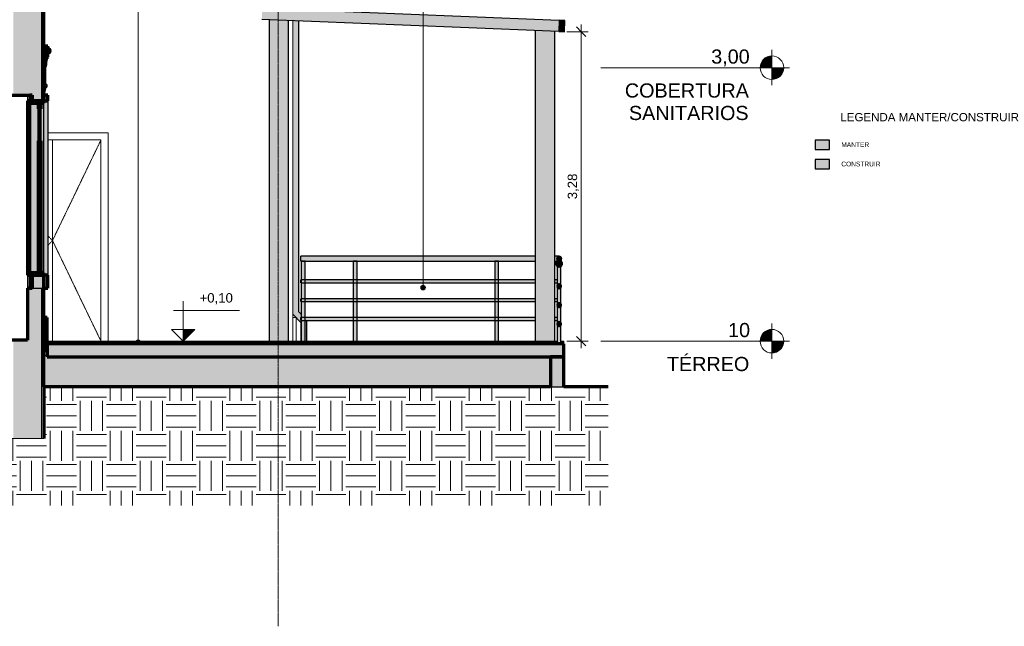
# Model space of a CAD drawing. Header units: millimetres. Extents: x -21497 to 35032, y -1993 to 8822.
# Tile 24 of 25: x 24587 to 35032, y -1993 to 4439. Entities that reach past the tile are written whole.
import ezdxf

# ---------------------------------------------------------------- set-up
doc = ezdxf.new("R2010")
doc.units = ezdxf.units.MM
doc.linetypes.add('_Tracejado pequeno', pattern=[2.25, 1.5, -0.75])
doc.linetypes.add('_Traço - ponto', pattern=[16, 12, -2, 0, -2])
for name, color, linetype, lineweight in [('A-ANNO-DIMS', 211, 'Continuous', 9), ('A-ANNO-DIMS-50', 211, 'Continuous', 9), ('A-DETL', 90, 'Continuous', 25), ('A-DETL-GENF', 92, 'Continuous', 25), ('A-DOOR', 31, 'Continuous', 18), ('A-DOOR-FRAM', 31, 'Continuous', 18), ('A-DOOR-HDLN', 31, '_Tracejado pequeno', 18), ('A-FLOR', 192, 'Continuous', 18), ('A-FLOR-HRAL', 11, 'Continuous', 25), ('A-FLOR-LEVL', 51, 'Continuous', 9), ('A-FLOR-PATT', 8, 'Continuous', 25), ('A-GENM', 13, 'Continuous', 18), ('A-GLAZ', 151, 'Continuous', 18), ('A-GLAZ-CWMG', 51, 'Continuous', 18), ('A-WALL', 113, 'Continuous', 18), ('A-WALL-PATT', 111, 'Continuous', 70), ('G-ANNO-DIMS', 111, 'Continuous', 9), ('G-ANNO-TEXT', 231, 'Continuous', 9), ('S-COLS', 52, 'Continuous', 25), ('S-GRID', 1, 'Continuous', 9)]:
    doc.layers.add(name, color=color, linetype=linetype, lineweight=lineweight)
doc.styles.add('Arial', font='arial.ttf', dxfattribs={"height": 150})
doc.styles.add('Arial_3', font='arial.ttf', dxfattribs={"height": 100})
doc.styles.add('Arial_4', font='arial.ttf', dxfattribs={"height": 50})
doc.styles.add('Arial_B', font='txt', dxfattribs={"height": 87.5})
doc.dimstyles.new('Diagonal_-_2_0mm_Arial', dxfattribs={"dimscale": 304.8, "dimtxt": 102.02594, "dimasz": 0.328084, "dimexe": 0.246063, "dimexo": 0.0625, "dimgap": 0.024606, "dimtad": 1, "dimlfac": 0.001, "dimrnd": 0.01, "dimzin": 0, "dimdsep": 46, "dimtxsty": 'Arial_3', "dimblk1": 'OBLIQUE', "dimblk2": 'OBLIQUE', "dimsah": 1, "dimcen": 0.09, "dimdle": 0.246063, "dimadec": 0, "dimazin": 0, "dimtfac": 1, "dimtdec": 4, "dimtix": 1, "dimtmove": 0, "dimatfit": 3, "dimfxl": 0.492126, "dimfxlon": 1, "dimtvp": 1, "dimtolj": 1, "dimtzin": 0, "dimarcsym": 2})
pattern_1 = [(0, (18521.33, 3294.04), (317.5, 317.5), [317.5, -317.5]), (0, (18521.33, 3413.1), (317.5, 317.5), [317.5, -317.5]), (0, (18521.33, 3532.16), (317.5, 317.5), [317.5, -317.5]), (90, (18561.02, 3571.85), (-317.5, 317.5), [317.5, -317.5]), (90, (18680.08, 3571.85), (-317.5, 317.5), [317.5, -317.5]), (90, (18799.14, 3571.85), (-317.5, 317.5), [317.5, -317.5])]

# ---------------------------------------------------------------- blocks, each defined once
blk = doc.blocks.new('Double_Flush_-_Unequal_2422 - 1_54-4025860-CORTE F - MANTER _ CONSTRUIR')
at = {"layer": 'A-DOOR'}
for p, q in [((-3067, 3164), (-3067, 1030)), ((-3067, 1030), (-3067, 3164))]:
    blk.add_line(p, q, dxfattribs=at)
at = {"layer": 'A-DOOR-FRAM'}
for p, q in [((-2477, 3240), (-3118, 3240)), ((-2477, 1030), (-2477, 3240)), ((-3118, 3164), (-2553, 3164)), ((-2553, 3164), (-2553, 1030))]:
    blk.add_line(p, q, dxfattribs=at)
at = {"layer": 'A-DOOR-HDLN'}
for p, q in [((-2553, 3164), (-3067, 2097)), ((-3118, 2150), (-3067, 2097)), ((-3118, 2043), (-3067, 2097)), ((-3067, 2097), (-2553, 1030))]:
    blk.add_line(p, q, dxfattribs=at)
blk = doc.blocks.new('Window_CV - Window_CV - JN1 - 1 divisão-4329173-CORTE F - MANTER _ CONSTRUIR')
at = {"layer": 'A-GLAZ', "lineweight": 25}
for color, points in [(173, [(-3333, 1730), (-3308, 1730), (-3308, 3580), (-3333, 3580), (-3333, 2527)]), (254, [(-3158, 1730), (-3118, 1730), (-3118, 3580), (-3158, 3580), (-3158, 1755)]), (173, [(-3208, 3154), (-3203, 3154), (-3203, 3495), (-3208, 3495)]), (173, [(-3188, 1755), (-3188, 3094), (-3218, 3094), (-3218, 1755)])]:
    blk.add_hatch(color=color, dxfattribs=at).paths.add_polyline_path(points, flags=0)
h = blk.add_hatch(color=173, dxfattribs=at)
h.paths.add_polyline_path([(-3308, 1594), (-3283, 1594), (-3283, 1730), (-3308, 1730)], flags=0)
h.paths.add_polyline_path([(-3283, 3580), (-3283, 3640), (-3308, 3640), (-3308, 3580)], flags=0)
h = blk.add_hatch(color=173, dxfattribs=at)
h.paths.add_polyline_path([(-3308, 1730), (-3158, 1730), (-3158, 1755), (-3308, 1755)], flags=0)
h.paths.add_polyline_path([(-3158, 3555), (-3158, 3580), (-3308, 3580), (-3308, 3555)], flags=0)
h = blk.add_hatch(color=254, dxfattribs=at)
h.paths.add_polyline_path([(-3308, 1755), (-3218, 1755), (-3218, 3555), (-3308, 3555), (-3308, 1815)], flags=0)
h.paths.add_polyline_path([(-3158, 1755), (-3158, 3555), (-3188, 3555), (-3188, 1755)], flags=0)
h = blk.add_hatch(color=173, dxfattribs=at)
h.paths.add_polyline_path([(-3188, 3094), (-3188, 3154), (-3218, 3154), (-3218, 3094)], flags=0)
h.paths.add_polyline_path([(-3188, 3495), (-3188, 3555), (-3218, 3555), (-3218, 3495)], flags=0)
h = blk.add_hatch(color=173, dxfattribs=at)
h.paths.add_polyline_path([(-3118, 1594), (-3118, 1730), (-3158, 1730), (-3158, 1594)], flags=0)
h.paths.add_polyline_path([(-3118, 3580), (-3118, 3640), (-3158, 3640), (-3158, 3580)], flags=0)
h = blk.add_hatch(color=254, dxfattribs=at)
h.paths.add_polyline_path([(-3208, 3154), (-3208, 3495), (-3218, 3495), (-3218, 3154)], flags=0)
h.paths.add_polyline_path([(-3188, 3154), (-3188, 3495), (-3203, 3495), (-3203, 3154)], flags=0)
at = {"layer": 'A-GLAZ', "color": 7, "lineweight": 70}
for p, q in [((-3333, 3580), (-3333, 1730)), ((-3308, 3580), (-3333, 3580)), ((-3308, 3640), (-3308, 3580)), ((-3283, 3640), (-3308, 3640)), ((-3308, 3580), (-3283, 3580)), ((-3308, 3580), (-3308, 3555)), ((-3158, 3580), (-3308, 3580)), ((-3308, 1730), (-3308, 3580)), ((-3308, 3555), (-3158, 3555)), ((-3283, 3580), (-3283, 3640)), ((-3218, 3555), (-3218, 3495)), ((-3188, 3555), (-3218, 3555)), ((-3188, 3495), (-3188, 3555)), ((-3118, 3640), (-3158, 3640)), ((-3158, 3640), (-3158, 3580)), ((-3158, 3555), (-3158, 3580)), ((-3158, 3580), (-3118, 3580)), ((-3118, 3580), (-3118, 3640)), ((-3218, 3495), (-3188, 3495)), ((-3208, 3495), (-3208, 3154)), ((-3203, 3495), (-3208, 3495)), ((-3203, 3154), (-3203, 3495)), ((-3218, 3154), (-3218, 3094)), ((-3188, 3154), (-3218, 3154)), ((-3208, 3154), (-3203, 3154)), ((-3188, 3094), (-3188, 3154)), ((-3218, 3094), (-3188, 3094)), ((-3218, 3094), (-3218, 1755)), ((-3188, 3094), (-3218, 3094)), ((-3188, 1755), (-3188, 3094)), ((-3333, 1730), (-3308, 1730)), ((-3308, 1755), (-3308, 1730)), ((-3158, 1755), (-3308, 1755)), ((-3308, 1730), (-3308, 1594)), ((-3283, 1730), (-3308, 1730)), ((-3308, 1730), (-3158, 1730)), ((-3283, 1594), (-3283, 1730)), ((-3218, 1755), (-3188, 1755)), ((-3158, 1730), (-3158, 1755)), ((-3118, 1730), (-3158, 1730)), ((-3158, 1730), (-3158, 1594)), ((-3118, 1594), (-3118, 1730)), ((-3308, 1594), (-3283, 1594)), ((-3158, 1594), (-3118, 1594))]:
    blk.add_line(p, q, dxfattribs=at)
at = {"layer": 'A-GLAZ', "color": 5, "lineweight": 25}
for p, q in [((-3158, 1755), (-3158, 3555)), ((-3118, 3580), (-3118, 1730)), ((-3218, 3154), (-3218, 3495)), ((-3188, 3154), (-3188, 3495))]:
    blk.add_line(p, q, dxfattribs=at)
blk = doc.blocks.new('Railing - 4 cm-3948223-CORTE F - MANTER _ CONSTRUIR')
at = {"layer": 'A-FLOR-HRAL'}
for points in [[(-408, 1030), (-408, 1880), (-428, 1880), (-428, 1680), (-427, 1679), (-422, 1671), (-421, 1668), (-421, 1665), (-422, 1659), (-423, 1658), (-428, 1649), (-428, 1480), (-427, 1479), (-422, 1471), (-421, 1469), (-421, 1465), (-422, 1459), (-424, 1456), (-428, 1450), (-428, 1280), (-427, 1279), (-422, 1271), (-421, 1269), (-421, 1265), (-422, 1259), (-423, 1257), (-428, 1250), (-428, 1030), (-413, 1030)], [(-403, 1030), (-388, 1030), (-389, 1250), (-390, 1251), (-395, 1259), (-396, 1262), (-396, 1265), (-395, 1271), (-394, 1272), (-388, 1280), (-388, 1450), (-390, 1451), (-395, 1459), (-396, 1461), (-396, 1465), (-395, 1471), (-393, 1474), (-388, 1480), (-388, 1650), (-390, 1651), (-395, 1659), (-396, 1661), (-396, 1665), (-395, 1671), (-394, 1673), (-388, 1680), (-388, 1880), (-408, 1880), (-408, 1030)]]:
    blk.add_hatch(color=254, dxfattribs=at).paths.add_polyline_path(points, flags=0)
at = {"layer": 'A-FLOR-HRAL', "color": 5}
for p, q in [((-428, 1880), (-428, 1030)), ((-408, 1880), (-428, 1880)), ((-388, 1880), (-408, 1880)), ((-388, 1030), (-388, 1880))]:
    blk.add_line(p, q, dxfattribs=at)
blk = doc.blocks.new('Railing - 4 cm-4350512-CORTE F - MANTER _ CONSTRUIR')
at = {"layer": 'A-FLOR-HRAL'}
h = blk.add_hatch(color=254, dxfattribs=at)
h.paths.add_polyline_path([(2311, 1009), (2326, 1009), (2326, 1837), (2324, 1835), (2319, 1831), (2315, 1829), (2309, 1827), (2302, 1828), (2298, 1829), (2291, 1833), (2286, 1837), (2286, 1009), (2302, 1009), (2306, 1009)], flags=0)
h.paths.add_polyline_path([(2308, 1197), (2303, 1198), (2301, 1198), (2298, 1200), (2294, 1204), (2293, 1205), (2292, 1209), (2291, 1216), (2292, 1227), (2294, 1231), (2296, 1233), (2299, 1236), (2303, 1237), (2306, 1238), (2310, 1237), (2314, 1236), (2315, 1235), (2319, 1231), (2320, 1229), (2321, 1226), (2321, 1223), (2321, 1208), (2319, 1204), (2317, 1202), (2314, 1199), (2310, 1198), (2309, 1198)], flags=0)
h.paths.add_polyline_path([(2306, 1397), (2303, 1398), (2300, 1399), (2298, 1400), (2294, 1404), (2293, 1407), (2292, 1409), (2291, 1416), (2292, 1427), (2294, 1431), (2296, 1434), (2300, 1436), (2303, 1437), (2306, 1438), (2310, 1437), (2314, 1436), (2315, 1435), (2319, 1431), (2320, 1428), (2321, 1426), (2321, 1423), (2321, 1408), (2319, 1404), (2317, 1402), (2313, 1399), (2310, 1398), (2308, 1397)], flags=0)
h.paths.add_polyline_path([(2305, 1597), (2301, 1598), (2297, 1601), (2294, 1604), (2293, 1605), (2292, 1609), (2291, 1616), (2292, 1627), (2294, 1631), (2297, 1634), (2299, 1636), (2303, 1637), (2306, 1638), (2310, 1637), (2314, 1636), (2316, 1634), (2319, 1631), (2320, 1629), (2321, 1626), (2321, 1623), (2321, 1608), (2319, 1604), (2316, 1601), (2314, 1599), (2310, 1598), (2306, 1597)], flags=0)
at = {"layer": 'A-FLOR-HRAL', "color": 5}
for p, q in [((2286, 1837), (2286, 1009)), ((2326, 1009), (2326, 1837))]:
    blk.add_line(p, q, dxfattribs=at)
at = {"layer": 'A-FLOR-HRAL', "color": 5, "flags": 128}
blk.add_lwpolyline([(2286, 1009), (2288, 1009), (2294, 1009), (2302, 1009), (2311, 1009), (2319, 1009), (2324, 1009), (2326, 1009)], dxfattribs=at)
blk = doc.blocks.new('Railing - Railing-3945987-CORTE F - MANTER _ CONSTRUIR')
at = {"layer": 'A-FLOR-HRAL'}
h = blk.add_hatch(color=254, dxfattribs=at)
h.paths.add_polyline_path([(2256, 1905), (2281, 1905), (2282, 1911), (2286, 1919), (2289, 1923), (2294, 1927), (2300, 1929), (2302, 1930), (2256, 1930), (2256, 1905)], flags=0)
h.paths.add_polyline_path([(-391, 1905), (2056, 1906), (2056, 1930), (-433, 1930), (-433, 1905)], flags=0)
h = blk.add_hatch(color=254, dxfattribs=at)
h.paths.add_polyline_path([(1627, 1880), (2056, 1880), (2056, 1905), (-433, 1905), (-433, 1880), (1625, 1880)], flags=0)
h.paths.add_polyline_path([(2281, 1880), (2281, 1905), (2256, 1905), (2256, 1880), (2275, 1880)], flags=0)
for color, points in [(254, [(2331, 1852), (2331, 1905), (2331, 1911), (2327, 1919), (2324, 1923), (2319, 1927), (2313, 1929), (2306, 1930), (2300, 1929), (2294, 1927), (2289, 1923), (2285, 1917), (2282, 1911), (2281, 1905), (2281, 1852), (2282, 1858), (2284, 1864), (2288, 1869), (2292, 1873), (2298, 1876), (2303, 1877), (2309, 1877), (2315, 1876), (2321, 1872), (2325, 1869), (2329, 1864), (2331, 1858)]), (173, [(2309, 1827), (2315, 1829), (2321, 1832), (2325, 1836), (2329, 1841), (2331, 1846), (2331, 1852), (2331, 1858), (2329, 1864), (2325, 1869), (2321, 1873), (2315, 1876), (2309, 1877), (2303, 1877), (2298, 1876), (2292, 1873), (2288, 1869), (2284, 1864), (2282, 1858), (2282, 1852), (2282, 1846), (2284, 1841), (2288, 1836), (2292, 1832), (2298, 1829), (2303, 1827)]), (254, [(2321, 1612), (2321, 1627), (2319, 1631), (2318, 1633), (2315, 1635), (2311, 1637), (2308, 1638), (2304, 1638), (2301, 1637), (2298, 1635), (2294, 1631), (2293, 1629), (2292, 1626), (2291, 1623), (2292, 1616), (2293, 1619), (2295, 1622), (2298, 1625), (2301, 1626), (2305, 1627), (2308, 1627), (2312, 1626), (2315, 1625), (2318, 1622), (2320, 1619), (2321, 1616)]), (173, [(2308, 1597), (2312, 1598), (2315, 1600), (2318, 1602), (2320, 1605), (2321, 1609), (2321, 1612), (2321, 1616), (2320, 1619), (2318, 1622), (2315, 1625), (2312, 1626), (2308, 1627), (2305, 1627), (2301, 1626), (2298, 1625), (2295, 1622), (2293, 1619), (2292, 1616), (2291, 1612), (2292, 1609), (2293, 1605), (2295, 1602), (2298, 1600), (2301, 1598), (2305, 1597)]), (254, [(2321, 1412), (2321, 1427), (2319, 1431), (2318, 1433), (2315, 1435), (2311, 1437), (2308, 1438), (2304, 1438), (2301, 1437), (2298, 1435), (2294, 1431), (2293, 1429), (2292, 1426), (2291, 1423), (2292, 1416), (2293, 1419), (2295, 1422), (2298, 1425), (2301, 1426), (2305, 1427), (2308, 1427), (2312, 1426), (2315, 1425), (2318, 1422), (2320, 1419), (2321, 1416)]), (173, [(2305, 1397), (2308, 1397), (2312, 1398), (2315, 1400), (2318, 1402), (2320, 1405), (2321, 1409), (2321, 1412), (2321, 1416), (2320, 1419), (2318, 1422), (2315, 1425), (2312, 1426), (2308, 1427), (2305, 1427), (2301, 1426), (2298, 1425), (2295, 1422), (2293, 1419), (2292, 1416), (2291, 1412), (2292, 1409), (2293, 1405), (2295, 1402), (2298, 1400), (2301, 1398)]), (254, [(2321, 1212), (2321, 1227), (2319, 1231), (2318, 1233), (2315, 1235), (2311, 1237), (2308, 1238), (2304, 1238), (2301, 1237), (2298, 1235), (2294, 1231), (2293, 1229), (2292, 1226), (2291, 1223), (2292, 1216), (2293, 1219), (2295, 1222), (2298, 1225), (2301, 1226), (2305, 1227), (2308, 1227), (2312, 1226), (2315, 1225), (2318, 1222), (2320, 1219), (2321, 1216)]), (173, [(2308, 1197), (2312, 1198), (2315, 1200), (2318, 1202), (2320, 1205), (2321, 1209), (2321, 1212), (2321, 1216), (2320, 1219), (2318, 1222), (2315, 1225), (2312, 1226), (2308, 1227), (2305, 1227), (2301, 1226), (2298, 1225), (2295, 1222), (2293, 1219), (2292, 1216), (2291, 1212), (2292, 1209), (2293, 1205), (2295, 1202), (2298, 1200), (2301, 1198), (2305, 1197)])]:
    blk.add_hatch(color=color, dxfattribs=at).paths.add_polyline_path(points, flags=0)
h = blk.add_hatch(color=254, dxfattribs=at)
h.paths.add_polyline_path([(988, 1665), (1632, 1665), (1631, 1670), (1629, 1673), (1624, 1680), (163, 1679), (158, 1672), (157, 1668), (156, 1665), (621, 1665)], flags=0)
h.paths.add_polyline_path([(-421, 1665), (-421, 1669), (-423, 1672), (-428, 1680), (-433, 1679), (-433, 1665)], flags=0)
h.paths.add_polyline_path([(-396, 1665), (132, 1665), (131, 1669), (130, 1672), (124, 1680), (-390, 1679), (-394, 1672), (-396, 1669)], flags=0)
h.paths.add_polyline_path([(2286, 1665), (2286, 1680), (2256, 1679), (2256, 1665), (2275, 1665)], flags=0)
h.paths.add_polyline_path([(1656, 1665), (2056, 1665), (2056, 1680), (1663, 1679), (1657, 1670), (1657, 1669), (1656, 1666)], flags=0)
h = blk.add_hatch(color=254, dxfattribs=at)
h.paths.add_polyline_path([(253, 1650), (1625, 1651), (1631, 1660), (1631, 1661), (1632, 1665), (156, 1665), (157, 1661), (158, 1658), (164, 1650)], flags=0)
h.paths.add_polyline_path([(-433, 1650), (-427, 1651), (-423, 1658), (-421, 1661), (-421, 1665), (-433, 1665), (-433, 1651)], flags=0)
h.paths.add_polyline_path([(2286, 1650), (2286, 1665), (2256, 1665), (2256, 1650), (2275, 1650)], flags=0)
h.paths.add_polyline_path([(-388, 1650), (125, 1651), (130, 1658), (131, 1662), (132, 1665), (-396, 1665), (-396, 1661), (-394, 1658), (-389, 1650)], flags=0)
h.paths.add_polyline_path([(2056, 1650), (2056, 1665), (1656, 1665), (1657, 1660), (1659, 1657), (1664, 1650), (1724, 1650)], flags=0)
h = blk.add_hatch(color=254, dxfattribs=at)
h.paths.add_polyline_path([(988, 1465), (1632, 1465), (1631, 1470), (1629, 1473), (1624, 1480), (163, 1479), (158, 1472), (157, 1468), (156, 1465), (621, 1465)], flags=0)
h.paths.add_polyline_path([(-421, 1465), (-421, 1469), (-423, 1472), (-428, 1480), (-433, 1479), (-433, 1465)], flags=0)
h.paths.add_polyline_path([(-396, 1465), (132, 1465), (131, 1469), (130, 1472), (124, 1480), (-390, 1479), (-394, 1472), (-396, 1469)], flags=0)
h.paths.add_polyline_path([(2286, 1465), (2286, 1480), (2256, 1479), (2256, 1465), (2275, 1465)], flags=0)
h.paths.add_polyline_path([(1656, 1465), (2056, 1465), (2056, 1480), (1663, 1479), (1657, 1470), (1657, 1469), (1656, 1466)], flags=0)
h = blk.add_hatch(color=254, dxfattribs=at)
h.paths.add_polyline_path([(253, 1450), (1625, 1451), (1631, 1460), (1631, 1461), (1632, 1465), (156, 1465), (157, 1461), (158, 1457), (164, 1450)], flags=0)
h.paths.add_polyline_path([(-433, 1450), (-427, 1451), (-423, 1458), (-421, 1461), (-421, 1465), (-433, 1465), (-433, 1451)], flags=0)
h.paths.add_polyline_path([(2286, 1450), (2286, 1465), (2256, 1465), (2256, 1450), (2275, 1450)], flags=0)
h.paths.add_polyline_path([(-388, 1450), (125, 1451), (130, 1458), (131, 1462), (132, 1465), (-396, 1465), (-396, 1461), (-394, 1457), (-389, 1450)], flags=0)
h.paths.add_polyline_path([(2056, 1450), (2056, 1465), (1656, 1465), (1657, 1460), (1659, 1457), (1664, 1450), (1724, 1450)], flags=0)
h = blk.add_hatch(color=254, dxfattribs=at)
h.paths.add_polyline_path([(-433, 1265), (-421, 1265), (-421, 1269), (-423, 1272), (-428, 1280), (-433, 1279), (-433, 1269)], flags=0)
h.paths.add_polyline_path([(2056, 1265), (2056, 1280), (1663, 1279), (1657, 1270), (1657, 1269), (1656, 1265), (1724, 1265)], flags=0)
h.paths.add_polyline_path([(-396, 1265), (132, 1265), (131, 1269), (130, 1272), (124, 1280), (-390, 1279), (-394, 1272), (-396, 1269)], flags=0)
h.paths.add_polyline_path([(621, 1265), (1632, 1265), (1631, 1270), (1629, 1273), (1624, 1280), (163, 1279), (158, 1272), (157, 1268), (156, 1265), (253, 1265)], flags=0)
h.paths.add_polyline_path([(2256, 1265), (2286, 1265), (2286, 1280), (2256, 1279), (2256, 1265)], flags=0)
h = blk.add_hatch(color=254, dxfattribs=at)
h.paths.add_polyline_path([(621, 1250), (1625, 1251), (1631, 1260), (1631, 1261), (1632, 1265), (156, 1265), (157, 1261), (158, 1258), (164, 1250), (253, 1250)], flags=0)
h.paths.add_polyline_path([(-428, 1250), (-427, 1251), (-423, 1258), (-421, 1261), (-421, 1265), (-433, 1265), (-433, 1250)], flags=0)
h.paths.add_polyline_path([(2286, 1250), (2286, 1265), (2256, 1265), (2256, 1250), (2275, 1250)], flags=0)
h.paths.add_polyline_path([(-388, 1250), (125, 1251), (130, 1258), (131, 1262), (132, 1265), (-396, 1265), (-396, 1261), (-394, 1258), (-389, 1250)], flags=0)
h.paths.add_polyline_path([(1724, 1250), (2056, 1251), (2056, 1265), (1656, 1265), (1657, 1260), (1659, 1257), (1664, 1250)], flags=0)
at = {"layer": 'A-FLOR-HRAL', "color": 5}
for p, q in [((2056, 1930), (-433, 1930)), ((-433, 1905), (-433, 1930)), ((-433, 1880), (-433, 1905)), ((-433, 1880), (2056, 1880)), ((2306, 1930), (2256, 1930)), ((2256, 1880), (2281, 1880)), ((2281, 1905), (2281, 1852)), ((2331, 1852), (2331, 1905)), ((-410, 1680), (-433, 1680)), ((-433, 1665), (-433, 1680)), ((142, 1680), (-407, 1680)), ((1642, 1680), (146, 1680)), ((2056, 1680), (1646, 1680)), ((2286, 1680), (2256, 1680)), ((-433, 1650), (-433, 1665)), ((-433, 1650), (-410, 1650)), ((-407, 1650), (142, 1650)), ((146, 1650), (1642, 1650)), ((1646, 1650), (2056, 1650)), ((2256, 1650), (2286, 1650)), ((2291, 1642), (2291, 1612)), ((2321, 1612), (2321, 1642)), ((-410, 1480), (-433, 1480)), ((-433, 1465), (-433, 1480)), ((-433, 1450), (-433, 1465)), ((142, 1480), (-407, 1480)), ((1642, 1480), (146, 1480)), ((2056, 1480), (1646, 1480)), ((2286, 1480), (2256, 1480)), ((-433, 1450), (-410, 1450)), ((-407, 1450), (142, 1450)), ((146, 1450), (1642, 1450)), ((1646, 1450), (2056, 1450)), ((2256, 1450), (2286, 1450)), ((2291, 1442), (2291, 1412)), ((2321, 1412), (2321, 1442)), ((-410, 1280), (-433, 1280)), ((-433, 1265), (-433, 1280)), ((-433, 1250), (-433, 1265)), ((142, 1280), (-407, 1280)), ((1642, 1280), (146, 1280)), ((2056, 1280), (1646, 1280)), ((2286, 1280), (2256, 1280)), ((-433, 1250), (-410, 1250)), ((-407, 1250), (142, 1250)), ((146, 1250), (1642, 1250)), ((1646, 1250), (2056, 1250)), ((2256, 1250), (2286, 1250)), ((2291, 1242), (2291, 1212)), ((2321, 1212), (2321, 1242))]:
    blk.add_line(p, q, dxfattribs=at)
at = {"layer": 'A-FLOR-HRAL', "color": 5, "flags": 128}
for points in [[(2281, 1905), (2282, 1911), (2285, 1917), (2289, 1923), (2294, 1927), (2300, 1929), (2306, 1930), (2313, 1929), (2319, 1927), (2324, 1923), (2328, 1917), (2331, 1911), (2331, 1905)], [(2331, 1905), (2331, 1911), (2328, 1917), (2324, 1923), (2319, 1927), (2313, 1929), (2306, 1930), (2300, 1929), (2294, 1927), (2289, 1923), (2285, 1917), (2282, 1911), (2281, 1905)]]:
    blk.add_lwpolyline(points, dxfattribs=at)
at = {"layer": 'A-FLOR-HRAL', "color": 7, "lineweight": 70, "flags": 128}
for points in [[(2331, 1852), (2331, 1858), (2329, 1864), (2325, 1869), (2321, 1873), (2315, 1876), (2309, 1877), (2303, 1877), (2298, 1876), (2292, 1873), (2288, 1869), (2284, 1864), (2282, 1858), (2281, 1852)], [(2281, 1852), (2282, 1846), (2284, 1841), (2288, 1836), (2292, 1832), (2298, 1829), (2303, 1827), (2309, 1827), (2315, 1829), (2321, 1832), (2325, 1836), (2329, 1841), (2331, 1846), (2331, 1852)], [(2321, 1612), (2321, 1616), (2320, 1619), (2318, 1622), (2315, 1625), (2312, 1626), (2308, 1627), (2305, 1627), (2301, 1626), (2298, 1625), (2295, 1622), (2293, 1619), (2292, 1616), (2291, 1612)], [(2291, 1612), (2292, 1609), (2293, 1605), (2295, 1602), (2298, 1600), (2301, 1598), (2305, 1597), (2308, 1597), (2312, 1598), (2315, 1600), (2318, 1602), (2320, 1605), (2321, 1609), (2321, 1612)], [(2321, 1412), (2321, 1416), (2320, 1419), (2318, 1422), (2315, 1425), (2312, 1426), (2308, 1427), (2305, 1427), (2301, 1426), (2298, 1425), (2295, 1422), (2293, 1419), (2292, 1416), (2291, 1412)], [(2291, 1412), (2292, 1409), (2293, 1405), (2295, 1402), (2298, 1400), (2301, 1398), (2305, 1397), (2308, 1397), (2312, 1398), (2315, 1400), (2318, 1402), (2320, 1405), (2321, 1409), (2321, 1412)], [(2321, 1212), (2321, 1216), (2320, 1219), (2318, 1222), (2315, 1225), (2312, 1226), (2308, 1227), (2305, 1227), (2301, 1226), (2298, 1225), (2295, 1222), (2293, 1219), (2292, 1216), (2291, 1212)], [(2291, 1212), (2292, 1209), (2293, 1205), (2295, 1202), (2298, 1200), (2301, 1198), (2305, 1197), (2308, 1197), (2312, 1198), (2315, 1200), (2318, 1202), (2320, 1205), (2321, 1209), (2321, 1212)]]:
    blk.add_lwpolyline(points, dxfattribs=at)
for name, p in [('Railing - 4 cm-3948223-CORTE F - MANTER _ CONSTRUIR', (0, 0)), ('Railing - 4 cm-3948223-CORTE F - MANTER _ CONSTRUIR', (552, 0)), ('Railing - 4 cm-3948223-CORTE F - MANTER _ CONSTRUIR', (2052, 0)), ('Railing - 4 cm-4350512-CORTE F - MANTER _ CONSTRUIR', (0, 0))]:
    blk.add_blockref(name, p)
blk = doc.blocks.new('Rectangular Mullion - 6x12 cm metal-4019200-CORTE F - MANTER _ CONSTRUIR')
at = {"layer": 'A-GLAZ-CWMG', "lineweight": 25}
blk.add_hatch(color=254, dxfattribs=at).paths.add_polyline_path([(2303, 4315), (2308, 4434), (1265, 4476), (1260, 4356)], flags=0)
at = {"layer": 'A-GLAZ-CWMG', "color": 5, "lineweight": 25}
for p, q in [((1265, 4476), (2308, 4434)), ((2308, 4434), (2303, 4315)), ((2303, 4315), (1260, 4356))]:
    blk.add_line(p, q, dxfattribs=at)
blk = doc.blocks.new('Rectangular Mullion - 6x12 cm metal-3947384-CORTE F - MANTER _ CONSTRUIR')
at = {"layer": 'A-GLAZ-CWMG', "lineweight": 25}
blk.add_hatch(color=254, dxfattribs=at).paths.add_polyline_path([(2363, 4312), (2368, 4432), (2308, 4434), (2303, 4315)], flags=0)
at = {"layer": 'A-GLAZ-CWMG', "color": 5, "lineweight": 25}
for p, q in [((2308, 4434), (2303, 4315)), ((2368, 4432), (2308, 4434)), ((2363, 4312), (2368, 4432)), ((2303, 4315), (2363, 4312))]:
    blk.add_line(p, q, dxfattribs=at)
blk = doc.blocks.new('Rectangular Mullion - 6x12 cm metal-4019202-CORTE F - MANTER _ CONSTRUIR')
at = {"layer": 'A-GLAZ-CWMG', "lineweight": 25}
blk.add_hatch(color=254, dxfattribs=at).paths.add_polyline_path([(1260, 4356), (1265, 4476), (211, 4518), (207, 4398)], flags=0)
at = {"layer": 'A-GLAZ-CWMG', "color": 5, "lineweight": 25}
for p, q in [((211, 4518), (1265, 4476)), ((1260, 4356), (207, 4398))]:
    blk.add_line(p, q, dxfattribs=at)
blk = doc.blocks.new('ornamento esquadrias - ornamento esquadrias-4133635-CORTE F - MANTER _ CONSTRUIR')
at = {"layer": 'A-GENM', "lineweight": 25}
for points in [[(-3158, 4133), (-3118, 4133), (-3118, 4158), (-3158, 4158), (-3158, 4147)], [(-3158, 4083), (-3118, 4083), (-3104, 4088), (-3095, 4100), (-3095, 4116), (-3104, 4128), (-3118, 4133), (-3158, 4133)], [(-3158, 4043), (-3118, 4043), (-3118, 4083), (-3158, 4083)], [(-3138, 3996), (-3134, 4022), (-3118, 4043), (-3158, 4043), (-3158, 3996)], [(-3158, 3961), (-3138, 3961), (-3138, 3996), (-3158, 3996)], [(-3148, 3938), (-3146, 3951), (-3138, 3961), (-3158, 3961), (-3158, 3938)], [(-3158, 3669), (-3151, 3695), (-3148, 3722), (-3138, 3727), (-3133, 3737), (-3138, 3748), (-3148, 3752), (-3148, 3938), (-3158, 3938)]]:
    blk.add_hatch(color=173, dxfattribs=at).paths.add_polyline_path(points, flags=0)
at = {"layer": 'A-GENM', "color": 7, "lineweight": 70}
for p, q in [((-3118, 4158), (-3158, 4158)), ((-3158, 4158), (-3158, 4133)), ((-3158, 4133), (-3158, 4083)), ((-3118, 4133), (-3158, 4133)), ((-3158, 4133), (-3118, 4133)), ((-3158, 4083), (-3118, 4083)), ((-3118, 4083), (-3158, 4083)), ((-3158, 4083), (-3158, 4043)), ((-3118, 4133), (-3118, 4158)), ((-3118, 4043), (-3118, 4083)), ((-3118, 4043), (-3158, 4043)), ((-3158, 4043), (-3158, 3996)), ((-3158, 4043), (-3118, 4043)), ((-3158, 3996), (-3138, 3996)), ((-3138, 3996), (-3158, 3996)), ((-3158, 3996), (-3158, 3961)), ((-3138, 3961), (-3138, 3996)), ((-3138, 3961), (-3158, 3961)), ((-3158, 3961), (-3158, 3938)), ((-3158, 3961), (-3138, 3961)), ((-3148, 3938), (-3158, 3938)), ((-3158, 3938), (-3158, 3669)), ((-3158, 3938), (-3148, 3938)), ((-3148, 3752), (-3148, 3938))]:
    blk.add_line(p, q, dxfattribs=at)
at = {"layer": 'A-GENM', "color": 5, "lineweight": 25}
blk.add_line((-3095, 4106), (-3094, 4106), dxfattribs=at)
at = {"layer": 'A-GENM', "color": 7, "lineweight": 70}
for centre, radius, start, end in [((-3118, 4108), 25, 270, 90), ((-3078, 3998), 60.8, 132.1264, 181.4598), ((-3112, 3936), 36.7, 136.5528, 177.1394), ((-3286, 3721), 137, 337.9797, 0.6531), ((-3148, 3737), 15, 270, 90)]:
    blk.add_arc(centre, radius, start, end, dxfattribs=at)
at = {"layer": 'A-GENM', "color": 5, "lineweight": 25}
for points, knots in [([(-3118, 4133), (-3116, 4133), (-3113, 4133), (-3109, 4131), (-3106, 4130), (-3105, 4129), (-3104, 4129)], [0, 0, 0, 0, 0.1428571, 0.2142857, 0.2857143, 0.3331063, 0.3331063, 0.3331063, 0.3331063]), ([(-3095, 4100), (-3095, 4100), (-3095, 4100), (-3095, 4099), (-3096, 4097), (-3098, 4094), (-3101, 4089), (-3107, 4085), (-3113, 4083), (-3117, 4083), (-3118, 4083)], [0.2184656, 0.2184656, 0.2184656, 0.2184656, 0.21875, 0.25, 0.3125, 0.375, 0.5, 0.75, 0.875, 1, 1, 1, 1]), ([(-3103, 4128), (-3102, 4127), (-3101, 4126), (-3099, 4124), (-3098, 4122), (-3097, 4120), (-3096, 4118), (-3095, 4117), (-3095, 4115), (-3094, 4114), (-3094, 4112), (-3093, 4109), (-3093, 4108), (-3094, 4106)], [0.3601427, 0.3601427, 0.3601427, 0.3601427, 0.4285714, 0.5, 0.5357143, 0.5714286, 0.6785714, 0.7053571, 0.7321429, 0.7857143, 0.8392857, 0.8928571, 1, 1, 1, 1]), ([(-3094, 4106), (-3094, 4106), (-3094, 4105), (-3094, 4103), (-3094, 4102), (-3095, 4101), (-3095, 4101)], [0, 0, 0, 0, 0.0625, 0.125, 0.1875, 0.2083382, 0.2083382, 0.2083382, 0.2083382]), ([(-3146, 3950), (-3146, 3950), (-3145, 3951), (-3145, 3951), (-3145, 3951)], [-0.61214035, -0.61214035, -0.61214035, -0.61214035, -0.58333333, -0.5821707, -0.5821707, -0.5821707, -0.5821707])]:
    blk.add_open_spline(points, degree=3, knots=knots, dxfattribs=at)
blk = doc.blocks.new('Generic Models 1 - Generic Models 24-4258923-CORTE F - MANTER _ CONSTRUIR')
at = {"layer": 'A-GENM', "lineweight": 25}
h = blk.add_hatch(color=254, dxfattribs=at)
h.paths.add_polyline_path([(-368, 1030), (-368, 1250), (-388, 1250), (-388, 1030)], flags=0)
h.paths.add_polyline_path([(-433, 1030), (-428, 1030), (-428, 1250), (-433, 1251), (-433, 1280), (-428, 1280), (-428, 1317), (-453, 1342), (-453, 4425), (-518, 4427), (-518, 1315), (-433, 1230), (-433, 1177)], flags=0)
h.paths.add_polyline_path([(-453, 4545), (-453, 4980), (-359, 5055), (-359, 5175), (-424, 5175), (-424, 5086), (-518, 5012), (-518, 4548), (-461, 4545)], flags=0)
at = {"layer": 'A-GENM', "color": 5, "lineweight": 25}
for p, q in [((-453, 1342), (-453, 4425)), ((-518, 1315), (-433, 1230)), ((-428, 1317), (-453, 1342)), ((-433, 1230), (-433, 1030)), ((-368, 1030), (-368, 1250))]:
    blk.add_line(p, q, dxfattribs=at)
blk = doc.blocks.new('Embasamento - Embasamento-4325691-CORTE F - MANTER _ CONSTRUIR')
at = {"layer": 'A-GENM'}
for p, q in [((-518, 1280), (-483, 1280)), ((-518, 1030), (-518, 1280)), ((-483, 1280), (-483, 1030))]:
    blk.add_line(p, q, dxfattribs=at)
blk = doc.blocks.new('eMBASAMENTO 2 - eMBASAMENTO 2-4325788-CORTE F - MANTER _ CONSTRUIR')
at = {"layer": 'A-GENM', "lineweight": 25}
blk.add_hatch(color=173, dxfattribs=at).paths.add_polyline_path([(-3158, 930), (-3123, 930), (-3123, 1280), (-3158, 1280)], flags=0)
at = {"layer": 'A-GENM', "color": 7, "lineweight": 70}
for p, q in [((-3123, 1280), (-3158, 1280)), ((-3158, 1280), (-3158, 930)), ((-3123, 930), (-3123, 1280)), ((-3158, 930), (-3123, 930))]:
    blk.add_line(p, q, dxfattribs=at)
blk = doc.blocks.new('Level - M_Level Head ABNT-2835562-CORTE F - MANTER _ CONSTRUIR')
at = {"layer": 'A-FLOR-LEVL'}
h = blk.add_hatch(color=256, dxfattribs=at)
edge = h.paths.add_edge_path(flags=0)
edge.add_line((4564, 1030), (4439, 1030))
edge.add_arc((4564, 1030), 125, 90, 180, ccw=False)
edge.add_line((4564, 1155), (4564, 1030))
h = blk.add_hatch(color=256, dxfattribs=at)
edge = h.paths.add_edge_path(flags=0)
edge.add_arc((4564, 1030), 125, -90, 0, ccw=False)
edge.add_line((4564, 905), (4564, 1030))
edge.add_line((4564, 1030), (4689, 1030))
for p, q in [((4564, 1219), (4564, 844)), ((4564, 1030), (4564, 1155)), ((4371, 1030), (4752, 1030)), ((4439, 1030), (4564, 1030)), ((4689, 1030), (4564, 1030)), ((4564, 1030), (4564, 905))]:
    blk.add_line(p, q, dxfattribs=at)
blk.add_circle((4564, 1030), 125, dxfattribs=at)
for start, end in [(90, 180), (270, 0)]:
    blk.add_arc((4564, 1030), 125, start, end, dxfattribs=at)
blk = doc.blocks.new('Spot Elevations - Spot elevation - Corte-10531-CORTE F - MANTER _ CONSTRUIR')
at = {"layer": 'G-ANNO-DIMS'}
blk.add_hatch(color=256, dxfattribs=at).paths.add_polyline_path([(-15853, 1155), (-15978, 1030), (-15978, 1155)], flags=0)
for p, q in [((-15978, 1155), (-15978, 1455)), ((-15380, 1355), (-16080, 1355)), ((-16103, 1155), (-15853, 1155)), ((-15978, 1030), (-16103, 1155)), ((-16103, 1155), (-15853, 1155)), ((-15853, 1155), (-15978, 1030)), ((-15978, 1030), (-15978, 1155)), ((-15978, 1155), (-15978, 1030))]:
    blk.add_line(p, q, dxfattribs=at)
blk = doc.blocks.new('DIMBLOCK5-CORTE F - MANTER _ CONSTRUIR')
at = {"layer": 'A-ANNO-DIMS-50'}
for p, q in [((30542, 4387), (30542, 955)), ((30392, 4312), (30617, 4312)), ((30542, 4312), (30392, 4312)), ((30392, 1030), (30617, 1030)), ((30542, 1030), (30392, 1030))]:
    blk.add_line(p, q, dxfattribs=at)
at = {"layer": 'A-ANNO-DIMS-50', "lineweight": 18}
for p, q in [((30542, 4312), (30492, 4362)), ((30542, 4312), (30592, 4262)), ((30542, 1030), (30492, 1080)), ((30542, 1030), (30592, 980))]:
    blk.add_line(p, q, dxfattribs=at)
at = {"layer": 'A-ANNO-DIMS-50', "color": 0, "insert": (30400, 2535), "char_height": 100, "width": 325.65, "attachment_point": 1, "rotation": 90, "line_spacing_factor": 0.941778, "style": 'Arial_3'}
blk.add_mtext('3,28', dxfattribs=at)
blk = doc.blocks.new('_Oblique')
at = {"color": 0, "linetype": 'ByBlock', "lineweight": -2}
blk.add_line((-0.5, -0.5), (0.5, 0.5), dxfattribs=at)

msp = doc.modelspace()

# ---------------------------------------------------------------- hatches: boundary and pattern name
at = {"layer": 'A-DETL-GENF'}
for color, points in [(254, [(33176.043, 3062.011), (33176.043, 3162.011), (33026.043, 3162.011), (33026.043, 3062.011)]), (5, [(33176.043, 2856.691), (33176.043, 2956.691), (33026.043, 2956.691), (33026.043, 2856.691)])]:
    msp.add_hatch(color=color, dxfattribs=at).paths.add_polyline_path(points, flags=0)
at = {"layer": 'A-FLOR'}
msp.add_hatch(color=9, dxfattribs=at).paths.add_polyline_path([(24878.874, 545.14), (30218.837, 545.14), (30218.837, 863.475), (24878.874, 863.475), (24878.874, 880), (24843.874, 880), (24843.874, 545.14)], flags=0)
at = {"layer": 'A-FLOR-PATT'}
msp.add_hatch(color=151, dxfattribs=at).paths.add_polyline_path([(30313.288, 1003.482), (30358.837, 1003.482), (30358.837, 1030), (30328.837, 1030), (30328.837, 1009.025), (30313.288, 1008.832), (30288.837, 1009.025), (30288.837, 1030), (24878.874, 1030), (24878.874, 1003.482), (30308.837, 1003.482)], flags=0)
at = {"layer": 'A-FLOR-PATT', "lineweight": 18}
msp.add_hatch(color=171, dxfattribs=at).paths.add_polyline_path([(24878.874, 863.475), (30358.837, 863.475), (30358.837, 1003.482), (24878.874, 1003.482)], flags=0)
h = msp.add_hatch(dxfattribs=at)
h.set_pattern_fill('FP_5', color=256, style=0, pattern_type=2)
h.set_pattern_definition(pattern_1)
h.paths.add_polyline_path([(9807.001, -713.744), (24843.874, -713.744), (24843.874, 0), (24493.874, 0), (24493.874, 870), (18583.874, 870), (18583.874, 0), (18383.874, 0), (18383.874, 870), (10003.874, 870), (10003.874, -140), (9653.874, -140), (9653.874, -713.744), (9805.908, -713.744)], flags=0)
h = msp.add_hatch(dxfattribs=at)
h.set_pattern_fill('FP_5', color=256, style=0, pattern_type=2)
h.set_pattern_definition(pattern_1)
h.paths.add_polyline_path([(27887.591, -713.744), (30828.861, -713.744), (30828.861, 545.14), (24843.874, 545.14), (24843.874, -713.744), (26888.052, -713.744)], flags=0)
at = {"layer": 'A-WALL-PATT'}
h = msp.add_hatch(color=256, dxfattribs=at)
h.paths.add_polyline_path([(24518.874, 0), (24818.874, 0), (24818.874, 1594), (24668.874, 1594), (24668.874, 1040), (24518.874, 1040), (24518.874, 366.458)], flags=0)
h.paths.add_polyline_path([(24718.874, 3580), (24818.874, 3580), (24818.874, 5328.7), (24518.874, 5328.7), (24518.874, 3640), (24718.874, 3640), (24718.874, 3607.065)], flags=0)
at = {"layer": 'A-WALL-PATT', "lineweight": 18}
for points in [[(24843.874, 1594), (24843.874, 1730), (24718.874, 1730), (24718.874, 1594), (24841.374, 1594)], [(30358.837, 545.14), (30358.837, 863.475), (30218.837, 863.475), (30218.837, 545.14)]]:
    msp.add_hatch(color=171, dxfattribs=at).paths.add_polyline_path(points, flags=0)
at = {"layer": 'G-ANNO-TEXT'}
h = msp.add_hatch(color=250, dxfattribs=at)
edge = h.paths.add_edge_path(flags=0)
edge.add_arc((28866.265, 1599.208), 25, 0, 360)
h = msp.add_hatch(color=250, dxfattribs=at)
edge = h.paths.add_edge_path(flags=0)
edge.add_arc((25844.514, 1017.132), 25, 0, 360)
at = {"layer": 'S-COLS'}
for points in [[(27435.978, 1030), (27435.978, 4429.331), (27235.978, 4437.331), (27235.978, 1030)], [(30093.543, 1030), (30258.837, 1030), (30258.837, 4316.416), (30058.837, 4324.416), (30058.837, 1030)]]:
    msp.add_hatch(color=9, dxfattribs=at).paths.add_polyline_path(points, flags=0)

# ---------------------------------------------------------------- linework, layer by layer
at = {"layer": 'A-DETL'}
for p, q in [((33176.043, 3162.011), (33026.043, 3162.011)), ((33026.043, 3162.011), (33026.043, 3062.011)), ((33176.043, 3062.011), (33176.043, 3162.011)), ((33026.043, 3062.011), (33176.043, 3062.011)), ((33176.043, 2956.691), (33026.043, 2956.691)), ((33026.043, 2956.691), (33026.043, 2856.691)), ((33176.043, 2856.691), (33176.043, 2956.691)), ((33026.043, 2856.691), (33176.043, 2856.691))]:
    msp.add_line(p, q, dxfattribs=at)
at = {"layer": 'A-FLOR', "color": 5, "lineweight": 25}
for p, q in [((24878.874, 1030), (30288.837, 1030)), ((30328.837, 1030), (30358.837, 1030)), ((30358.837, 1003.482), (30358.837, 1030)), ((24878.874, 880), (24843.874, 880))]:
    msp.add_line(p, q, dxfattribs=at)
at = {"layer": 'A-FLOR', "color": 7, "lineweight": 70}
for p, q in [((30358.837, 1003.482), (24878.874, 1003.482)), ((24878.874, 1003.482), (24878.874, 863.475)), ((30358.837, 863.475), (30358.837, 1003.482)), ((24878.874, 863.475), (30358.837, 863.475))]:
    msp.add_line(p, q, dxfattribs=at)
at = {"layer": 'A-FLOR', "lineweight": 70}
for p, q in [((30218.837, 545.14), (24843.874, 545.14)), ((24843.874, 545.14), (24843.874, 0)), ((30828.861, 545.14), (30358.837, 545.14))]:
    msp.add_line(p, q, dxfattribs=at)
at = {"layer": 'A-FLOR-LEVL'}
for p, q in [((30752.604, 3930), (32566.789, 3930)), ((32566.789, 1030), (30752.604, 1030))]:
    msp.add_line(p, q, dxfattribs=at)
at = {"layer": 'A-WALL'}
for p, q in [((24818.874, 5328.7), (24818.874, 3580)), ((24841.374, 5328.7), (24841.374, 3580)), ((27483.874, 1030), (27483.874, 4427.415)), ((24668.874, 3640), (24668.874, 3580)), ((24668.874, 1730), (24668.874, 1594)), ((24818.874, 1594), (24818.874, 0)), ((24841.374, 1594), (24841.374, 0)), ((24493.874, 0), (24843.874, 0))]:
    msp.add_line(p, q, dxfattribs=at)
at = {"layer": 'A-WALL', "lineweight": 70}
for p, q in [((24843.874, 3580), (24843.874, 5328.7)), ((24493.874, 3640), (24718.874, 3640)), ((24718.874, 3640), (24718.874, 3580)), ((24718.874, 3580), (24843.874, 3580)), ((24843.874, 545.14), (24843.874, 1730)), ((24718.874, 1594), (24668.874, 1594)), ((24668.874, 1594), (24668.874, 1040)), ((24668.874, 1040), (24493.874, 1040))]:
    msp.add_line(p, q, dxfattribs=at)
at = {"layer": 'A-WALL', "color": 7, "lineweight": 70}
for p, q in [((24843.874, 1730), (24718.874, 1730)), ((24718.874, 1730), (24718.874, 1594)), ((30218.837, 863.475), (30218.837, 545.14)), ((30358.837, 863.475), (30218.837, 863.475)), ((30358.837, 545.14), (30358.837, 863.475))]:
    msp.add_line(p, q, dxfattribs=at)
at = {"layer": 'A-WALL', "color": 5, "lineweight": 25}
for p, q in [((24718.874, 1594), (24843.874, 1594)), ((30218.837, 545.14), (30358.837, 545.14))]:
    msp.add_line(p, q, dxfattribs=at)
at = {"layer": 'G-ANNO-TEXT', "color": 250}
for p, q in [((25844.514, 1017.132), (25844.514, 7848.544)), ((28866.265, 1599.208), (28866.265, 7016.95))]:
    msp.add_line(p, q, dxfattribs=at)
for centre in [(28866.265, 1599.208), (25844.514, 1017.132)]:
    msp.add_circle(centre, 25, dxfattribs=at)
at = {"layer": 'S-COLS', "color": 5}
for p, q in [((27235.978, 1030), (27235.978, 4437.331)), ((27435.978, 4429.331), (27435.978, 1030)), ((30058.837, 1030), (30058.837, 4324.416)), ((30258.837, 4316.416), (30258.837, 1030))]:
    msp.add_line(p, q, dxfattribs=at)
at = {"layer": 'S-GRID', "linetype": '_Traço - ponto'}
msp.add_line((27328.874, -1993.067), (27328.874, 8321.869), dxfattribs=at)

# ---------------------------------------------------------------- block references
at = {"layer": 'A-DOOR'}
msp.add_blockref('Double_Flush_-_Unequal_2422 - 1_54-4025860-CORTE F - MANTER _ CONSTRUIR', (28002.366, 0), dxfattribs=at)
at = {"layer": 'A-FLOR-HRAL', "color": 5}
msp.add_blockref('Railing - Railing-3945987-CORTE F - MANTER _ CONSTRUIR', (28002.366, 0), dxfattribs=at)
at = {"layer": 'A-FLOR-LEVL'}
for p in [(28002.366, 2900), (28002.366, 0)]:
    msp.add_blockref('Level - M_Level Head ABNT-2835562-CORTE F - MANTER _ CONSTRUIR', p, dxfattribs=at)
at = {"layer": 'A-GENM', "color": 5, "lineweight": 25}
for name in ['Generic Models 1 - Generic Models 24-4258923-CORTE F - MANTER _ CONSTRUIR', 'ornamento esquadrias - ornamento esquadrias-4133635-CORTE F - MANTER _ CONSTRUIR', 'eMBASAMENTO 2 - eMBASAMENTO 2-4325788-CORTE F - MANTER _ CONSTRUIR']:
    msp.add_blockref(name, (28002.366, 0), dxfattribs=at)
at = {"layer": 'A-GENM'}
msp.add_blockref('Embasamento - Embasamento-4325691-CORTE F - MANTER _ CONSTRUIR', (28002.366, 0), dxfattribs=at)
at = {"layer": 'A-GLAZ', "color": 5, "lineweight": 25}
msp.add_blockref('Window_CV - Window_CV - JN1 - 1 divisão-4329173-CORTE F - MANTER _ CONSTRUIR', (28002.366, 0), dxfattribs=at)
at = {"layer": 'A-GLAZ-CWMG', "color": 5, "lineweight": 25}
for name, p in [('Rectangular Mullion - 6x12 cm metal-4019202-CORTE F - MANTER _ CONSTRUIR', (26948.966, 42.136)), ('Rectangular Mullion - 6x12 cm metal-4019202-CORTE F - MANTER _ CONSTRUIR', (28002.366, 0)), ('Rectangular Mullion - 6x12 cm metal-4019200-CORTE F - MANTER _ CONSTRUIR', (28002.366, 0)), ('Rectangular Mullion - 6x12 cm metal-3947384-CORTE F - MANTER _ CONSTRUIR', (28002.366, 0))]:
    msp.add_blockref(name, p, dxfattribs=at)
at = {"layer": 'G-ANNO-DIMS'}
msp.add_blockref('Spot Elevations - Spot elevation - Corte-10531-CORTE F - MANTER _ CONSTRUIR', (42299.448, 0), dxfattribs=at)

# ---------------------------------------------------------------- texts
at = {"layer": 'A-FLOR-LEVL', "char_height": 150, "attachment_point": 1, "style": 'Arial'}
for s, insert, width in [('3,00', (31922.787, 4123.191), 505.06312), ('COBERTURA', (31006.787, 3763.195), 1615.40031), ('SANITARIOS', (31049.782, 3525.07), 1563.29062), ('10', (32101.787, 1223.191), 288.6075), ('TÉRREO', (31453.287, 863.195), 1074.26125)]:
    msp.add_mtext(s, dxfattribs=dict(at, insert=insert, width=width))
at = {"layer": 'G-ANNO-DIMS', "insert": (26495.162, 1539.532), "char_height": 100, "width": 422.3698, "attachment_point": 1, "line_spacing_factor": 0.941778, "style": 'Arial_3'}
msp.add_mtext('+0,10', dxfattribs=at)
at = {"layer": 'G-ANNO-TEXT', "color": 7, "attachment_point": 1}
for s, insert, char_height, width, style in [('LEGENDA MANTER/CONSTRUIR', (33292.957, 3449.352), 87.5, 2348.94438, 'Arial_B'), ('MANTER', (33302.957, 3139.199), 50, 362.76359, 'Arial_4'), ('CONSTRUIR', (33302.957, 2933.879), 50, 511.07578, 'Arial_4')]:
    msp.add_mtext(s, dxfattribs=dict(at, insert=insert, char_height=char_height, width=width, style=style))

# ---------------------------------------------------------------- dimensions: what is measured, and where the dimension line sits
at = {"layer": 'A-ANNO-DIMS'}
dim = msp.add_linear_dim(base=(30542.072, 1030), p1=(30392.072, 4312.142), p2=(30392.072, 1030), angle=90, dimstyle='Diagonal_-_2_0mm_Arial', override={"dimpost": '<>', "dimfxl": 3282.141654}, dxfattribs=at)
dim.commit()
dim.dimension.update_dxf_attribs({"geometry": 'DIMBLOCK5-CORTE F - MANTER _ CONSTRUIR', "text_midpoint": (30483.481, 2671.071)})

doc.saveas('drawing.dxf')
